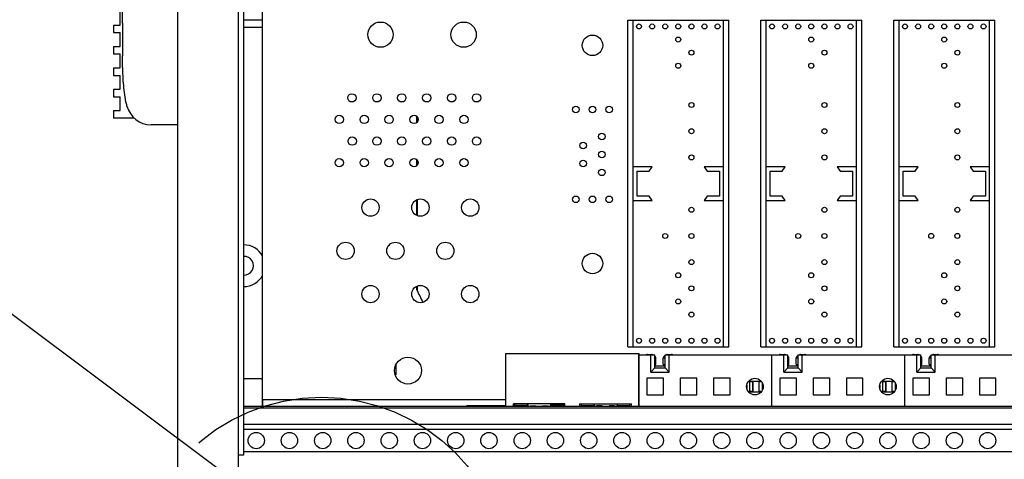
# Model space of a CAD drawing. Header units: inches. Extents: x 0 to 34, y 0 to 22.
# Tile 6 of 72: x 3.867 to 5.841, y 14.752 to 15.633. Entities that reach past the tile are written whole.
import ezdxf

# ---------------------------------------------------------------- set-up
doc = ezdxf.new("R2010")
doc.units = ezdxf.units.IN
doc.header["$LTSCALE"] = 1.87
doc.header["$MEASUREMENT"] = 0
doc.linetypes.add('PHANTOM', pattern=[0.8, 0.45, -0.05, 0.1, -0.05, 0.1, -0.05])
doc.layers.get('0').update_dxf_attribs({"linetype": 'CONTINUOUS'})
for name, color, linetype in [('COSMETIC', 7, 'CONTINUOUS'), ('DEFAULT_3', 7, 'PHANTOM'), ('DETAIL', 7, 'CONTINUOUS'), ('DIMENSIONS', 7, 'CONTINUOUS')]:
    doc.layers.add(name, color=color, linetype=linetype)
doc.styles.get("Standard").update_dxf_attribs({"font": 'txt', "width": 0.8})
doc.dimstyles.new('DIMSTYLE_1', dxfattribs={"dimtxt": 0.125, "dimasz": 0.18, "dimexe": 0.18, "dimexo": 0.0625, "dimgap": 0.09, "dimtad": 0, "dimtih": 1, "dimtoh": 1, "dimlfac": 3, "dimzin": 4, "dimdsep": 46, "dimtxsty": 'STANDARD', "dimblk": '_FILLED', "dimblk1": '_FILLED', "dimblk2": '_FILLED', "dimcen": 0.09, "dimadec": 0, "dimazin": 0, "dimtp": 0.01, "dimtm": 0.01, "dimtfac": 1, "dimtofl": 0, "dimtmove": 0, "dimatfit": 3, "dimldrblk": '_FILLED', "dimfxl": 1, "dimtolj": 1, "dimtzin": 4, "dimarcsym": 0})

# ---------------------------------------------------------------- blocks, each defined once
blk = doc.blocks.new('_FILLED')
at = {"color": 0, "linetype": 'BYBLOCK'}
blk.add_solid([(0, 0), (-1, 0.174), (-1, -0.174)], dxfattribs=at)
blk = doc.blocks.new('*D4')
at = {"layer": 'DIMENSIONS', "color": 2, "linetype": 'CONTINUOUS'}
for p, q in [((4.1558, 16.7552), (1.68, 16.7552)), ((1.805, 16.7552), (1.805, 16.0972)), ((1.805, 14.4322), (1.805, 15.6597)), ((4.1558, 14.4322), (1.68, 14.4322))]:
    blk.add_line(p, q, dxfattribs=at)
at = {"layer": 'DIMENSIONS', "color": 2, "linetype": 'CONTINUOUS', "xscale": 0.18, "yscale": 0.18, "zscale": 0.18}
for p, rotation in [((1.805, 16.7552), 90), ((1.805, 14.4322), 270)]:
    blk.add_blockref('_FILLED', p, dxfattribs=dict(at, rotation=rotation))
at = {"layer": 'DIMENSIONS', "color": 2, "linetype": 'CONTINUOUS', "width": 0.8}
for s, p in [('6.97', (1.555, 15.9097)), ('[', (1.555, 15.7222)), (']', (1.955, 15.7222)), ('177', (1.655, 15.7222))]:
    blk.add_text(s, height=0.125, dxfattribs=at).set_placement(p)
blk = doc.blocks.new('*D5')
at = {"layer": 'DIMENSIONS', "color": 2, "linetype": 'CONTINUOUS'}
for p, q in [((4.1558, 16.7552), (0.93, 16.7552)), ((1.055, 16.7552), (1.055, 15.4663)), ((1.055, 14.2418), (1.055, 15.0288)), ((4.3665, 14.2418), (0.93, 14.2418))]:
    blk.add_line(p, q, dxfattribs=at)
at = {"layer": 'DIMENSIONS', "color": 2, "linetype": 'CONTINUOUS', "xscale": 0.18, "yscale": 0.18, "zscale": 0.18}
for p, rotation in [((1.055, 16.7552), 90), ((1.055, 14.2418), 270)]:
    blk.add_blockref('_FILLED', p, dxfattribs=dict(at, rotation=rotation))
at = {"layer": 'DIMENSIONS', "color": 2, "linetype": 'CONTINUOUS', "width": 0.8}
for s, p in [('7.54', (0.705, 15.2788)), ('[', (0.705, 15.0913)), (']', (1.305, 15.0913)), ('191.5', (0.805, 15.0913))]:
    blk.add_text(s, height=0.125, dxfattribs=at).set_placement(p)

msp = doc.modelspace()

# ---------------------------------------------------------------- linework, layer by layer
at = {"color": 7, "linetype": 'CONTINUOUS'}
for p, q in [((4.30601, 14.43202), (4.30601, 16.75535)), ((4.18436, 14.45329), (4.18436, 16.73409)), ((4.31601, 16.42685), (4.31601, 14.76019)), ((4.35408, 14.85852), (4.35408, 16.32852)), ((4.06833, 15.62245), (4.06833, 15.6503)), ((4.055, 15.62245), (4.055, 15.60745)), ((4.055, 15.62245), (4.06833, 15.62245)), ((4.07333, 15.62629), (4.07333, 15.56075)), ((5.0866, 14.97739), (5.0866, 15.63225)), ((5.0866, 15.63225), (5.2887, 15.63225)), ((5.09693, 14.97739), (5.09693, 15.63225)), ((5.27836, 14.97739), (5.27836, 15.63225)), ((5.2887, 14.97739), (5.2887, 15.63225)), ((5.35326, 14.97739), (5.35326, 15.63225)), ((5.35326, 15.63225), (5.55536, 15.63225)), ((5.3636, 14.97739), (5.3636, 15.63225)), ((5.54503, 14.97739), (5.54503, 15.63225)), ((5.55536, 14.97739), (5.55536, 15.63225)), ((5.61993, 14.9774), (5.61993, 15.63225)), ((5.61993, 15.63225), (5.82203, 15.63225)), ((5.63026, 14.9774), (5.63026, 15.63225)), ((5.8117, 14.9774), (5.8117, 15.63225)), ((5.82203, 14.9774), (5.82203, 15.63225)), ((4.055, 15.60745), (4.06833, 15.60745)), ((4.06833, 15.57959), (4.06833, 15.60745)), ((4.055, 15.57959), (4.055, 15.56459)), ((4.055, 15.57959), (4.06833, 15.57959)), ((4.055, 15.56459), (4.06833, 15.56459)), ((4.06833, 15.53673), (4.06833, 15.56459)), ((4.055, 15.53673), (4.055, 15.52173)), ((4.055, 15.53673), (4.06833, 15.53673)), ((4.055, 15.52173), (4.06833, 15.52173)), ((4.06833, 15.49388), (4.06833, 15.52173)), ((4.055, 15.49388), (4.055, 15.47888)), ((4.055, 15.49388), (4.06833, 15.49388)), ((4.055, 15.47888), (4.06833, 15.47888)), ((4.06833, 15.45102), (4.06833, 15.47888)), ((4.055, 15.45102), (4.055, 15.43602)), ((4.055, 15.45102), (4.06833, 15.45102)), ((4.66301, 15.43966), (4.66301, 15.42709)), ((4.09681, 15.43602), (4.055, 15.43602)), ((4.18436, 15.42269), (4.13065, 15.42269)), ((4.66468, 15.42875), (4.66468, 15.43799)), ((4.66301, 15.35299), (4.66301, 15.34042)), ((4.66468, 15.34209), (4.66468, 15.35132)), ((5.1356, 15.33848), (5.09693, 15.33848)), ((5.1051, 15.27982), (5.1051, 15.32982)), ((5.1051, 15.32982), (5.1296, 15.32982)), ((5.1296, 15.32982), (5.1356, 15.33848)), ((5.2397, 15.33848), (5.2457, 15.32982)), ((5.27836, 15.33848), (5.2397, 15.33848)), ((5.2457, 15.32982), (5.2702, 15.32982)), ((5.2702, 15.32982), (5.2702, 15.27982)), ((5.40226, 15.33848), (5.3636, 15.33848)), ((5.37176, 15.27982), (5.37176, 15.32982)), ((5.37176, 15.32982), (5.39626, 15.32982)), ((5.39626, 15.32982), (5.40226, 15.33848)), ((5.50636, 15.33848), (5.51236, 15.32982)), ((5.54503, 15.33848), (5.50636, 15.33848)), ((5.51236, 15.32982), (5.53686, 15.32982)), ((5.53686, 15.32982), (5.53686, 15.27982)), ((5.66893, 15.33849), (5.63026, 15.33849)), ((5.63843, 15.27982), (5.63843, 15.32982)), ((5.63843, 15.32982), (5.66293, 15.32982)), ((5.66293, 15.32982), (5.66893, 15.33849)), ((5.77303, 15.33849), (5.77903, 15.32982)), ((5.8117, 15.33849), (5.77303, 15.33849)), ((5.77903, 15.32982), (5.80353, 15.32982)), ((5.80353, 15.32982), (5.80353, 15.27982)), ((4.66301, 15.27182), (4.66301, 15.24159)), ((4.66468, 15.24079), (4.66468, 15.27262)), ((5.09693, 15.27115), (5.1356, 15.27115)), ((5.1296, 15.27982), (5.1051, 15.27982)), ((5.1356, 15.27115), (5.1296, 15.27982)), ((5.2457, 15.27982), (5.2397, 15.27115)), ((5.2397, 15.27115), (5.27836, 15.27115)), ((5.2702, 15.27982), (5.2457, 15.27982)), ((5.3636, 15.27115), (5.40226, 15.27115)), ((5.39626, 15.27982), (5.37176, 15.27982)), ((5.40226, 15.27115), (5.39626, 15.27982)), ((5.51236, 15.27982), (5.50636, 15.27115)), ((5.50636, 15.27115), (5.54503, 15.27115)), ((5.53686, 15.27982), (5.51236, 15.27982)), ((5.63026, 15.27116), (5.66893, 15.27116)), ((5.66293, 15.27982), (5.63843, 15.27982)), ((5.66893, 15.27116), (5.66293, 15.27982)), ((5.77903, 15.27982), (5.77303, 15.27116)), ((5.77303, 15.27116), (5.8117, 15.27116)), ((5.80353, 15.27982), (5.77903, 15.27982)), ((4.66301, 15.09848), (4.66301, 15.09257)), ((4.66468, 15.08968), (4.66468, 15.09929)), ((5.0866, 14.97739), (5.2887, 14.97739)), ((5.35326, 14.97739), (5.55536, 14.97739)), ((5.61993, 14.9774), (5.82203, 14.9774)), ((4.84118, 14.96438), (4.84118, 14.85852)), ((4.84118, 14.96438), (5.10919, 14.96438)), ((5.10801, 14.96154), (5.10801, 14.85852)), ((5.10801, 14.96154), (5.14068, 14.96154)), ((5.10919, 14.85852), (5.10919, 14.96438)), ((5.12622, 14.96212), (5.13392, 14.96212)), ((5.13235, 14.92696), (5.13235, 14.96154)), ((5.14068, 14.93529), (5.14068, 14.96154)), ((5.14068, 14.95546), (5.14276, 14.95546)), ((5.14276, 14.94212), (5.14276, 14.95546)), ((5.15735, 14.94212), (5.15735, 14.95546)), ((5.15735, 14.95546), (5.16135, 14.95546)), ((5.16135, 14.93529), (5.16135, 14.96154)), ((5.16135, 14.96154), (5.40735, 14.96154)), ((5.16618, 14.96212), (5.17389, 14.96212)), ((5.16968, 14.92696), (5.16968, 14.96154)), ((5.37468, 14.96154), (5.37468, 14.85852)), ((5.39289, 14.96212), (5.40059, 14.96212)), ((5.39901, 14.92696), (5.39901, 14.96154)), ((5.40735, 14.93529), (5.40735, 14.96154)), ((5.40735, 14.95546), (5.40942, 14.95546)), ((5.40942, 14.94212), (5.40942, 14.95546)), ((5.42401, 14.94212), (5.42401, 14.95546)), ((5.42401, 14.95546), (5.42801, 14.95546)), ((5.42801, 14.93529), (5.42801, 14.96154)), ((5.42801, 14.96154), (5.67401, 14.96154)), ((5.43285, 14.96212), (5.44055, 14.96212)), ((5.43635, 14.92696), (5.43635, 14.96154)), ((5.64135, 14.96154), (5.64135, 14.85852)), ((5.65955, 14.96212), (5.66726, 14.96212)), ((5.66568, 14.92696), (5.66568, 14.96154)), ((5.67401, 14.93529), (5.67401, 14.96154)), ((5.67401, 14.95546), (5.67609, 14.95546)), ((5.67609, 14.94212), (5.67609, 14.95546)), ((5.69068, 14.94212), (5.69068, 14.95546)), ((5.69068, 14.95546), (5.69468, 14.95546)), ((5.69468, 14.93529), (5.69468, 14.96154)), ((5.69468, 14.96154), (5.94068, 14.96154)), ((5.69951, 14.96212), (5.70722, 14.96212)), ((5.70301, 14.92696), (5.70301, 14.96154)), ((4.62151, 14.94168), (4.62151, 14.92178)), ((5.14068, 14.93529), (5.13235, 14.92696)), ((5.13235, 14.92696), (5.16968, 14.92696)), ((5.14068, 14.94212), (5.14276, 14.94212)), ((5.14068, 14.93929), (5.16135, 14.93929)), ((5.14068, 14.93529), (5.16135, 14.93529)), ((5.15735, 14.94212), (5.16135, 14.94212)), ((5.16135, 14.93529), (5.16968, 14.92696)), ((5.40735, 14.93529), (5.39901, 14.92696)), ((5.39901, 14.92696), (5.43635, 14.92696)), ((5.40735, 14.94212), (5.40942, 14.94212)), ((5.40735, 14.93929), (5.42801, 14.93929)), ((5.40735, 14.93529), (5.42801, 14.93529)), ((5.42401, 14.94212), (5.42801, 14.94212)), ((5.42801, 14.93529), (5.43635, 14.92696)), ((5.67401, 14.93529), (5.66568, 14.92696)), ((5.66568, 14.92696), (5.70301, 14.92696)), ((5.67401, 14.94212), (5.67609, 14.94212)), ((5.67401, 14.93929), (5.69468, 14.93929)), ((5.67401, 14.93529), (5.69468, 14.93529)), ((5.69068, 14.94212), (5.69468, 14.94212)), ((5.69468, 14.93529), (5.70301, 14.92696)), ((4.62151, 14.92178), (4.62022, 14.92178)), ((5.12468, 14.91452), (5.12468, 14.88119)), ((5.15801, 14.91452), (5.12468, 14.91452)), ((5.15801, 14.88119), (5.15801, 14.91452)), ((5.19135, 14.91452), (5.19135, 14.88119)), ((5.22468, 14.91452), (5.19135, 14.91452)), ((5.22468, 14.88119), (5.22468, 14.91452)), ((5.25801, 14.91452), (5.25801, 14.88119)), ((5.29135, 14.91452), (5.25801, 14.91452)), ((5.29135, 14.88119), (5.29135, 14.91452)), ((5.32919, 14.90908), (5.35351, 14.90908)), ((5.33101, 14.88663), (5.33101, 14.90719)), ((5.33768, 14.90719), (5.33101, 14.90719)), ((5.33735, 14.88852), (5.33735, 14.90719)), ((5.33768, 14.88663), (5.33768, 14.90719)), ((5.34968, 14.88663), (5.34968, 14.90719)), ((5.35491, 14.90719), (5.34968, 14.90719)), ((5.39135, 14.91452), (5.39135, 14.88119)), ((5.42468, 14.91452), (5.39135, 14.91452)), ((5.42468, 14.88119), (5.42468, 14.91452)), ((5.45801, 14.91452), (5.45801, 14.88119)), ((5.49135, 14.91452), (5.45801, 14.91452)), ((5.49135, 14.88119), (5.49135, 14.91452)), ((5.52468, 14.91452), (5.52468, 14.88119)), ((5.55801, 14.91452), (5.52468, 14.91452)), ((5.55801, 14.88119), (5.55801, 14.91452)), ((5.59585, 14.90908), (5.62017, 14.90908)), ((5.59768, 14.88663), (5.59768, 14.90719)), ((5.60435, 14.90719), (5.59768, 14.90719)), ((5.60401, 14.88852), (5.60401, 14.90719)), ((5.60435, 14.88663), (5.60435, 14.90719)), ((5.61635, 14.88663), (5.61635, 14.90719)), ((5.62158, 14.90719), (5.61635, 14.90719)), ((5.65801, 14.91452), (5.65801, 14.88119)), ((5.69135, 14.91452), (5.65801, 14.91452)), ((5.69135, 14.88119), (5.69135, 14.91452)), ((5.72468, 14.91452), (5.72468, 14.88119)), ((5.75801, 14.91452), (5.72468, 14.91452)), ((5.75801, 14.88119), (5.75801, 14.91452)), ((5.79135, 14.91452), (5.79135, 14.88119)), ((5.82468, 14.91452), (5.79135, 14.91452)), ((5.82468, 14.88119), (5.82468, 14.91452)), ((5.32535, 14.90163), (5.32535, 14.89407)), ((5.35351, 14.88663), (5.32919, 14.88663)), ((5.33101, 14.88852), (5.33768, 14.88852)), ((5.34968, 14.88852), (5.35491, 14.88852)), ((5.35635, 14.89101), (5.35635, 14.9047)), ((5.59201, 14.90163), (5.59201, 14.89407)), ((5.62017, 14.88663), (5.59585, 14.88663)), ((5.59768, 14.88852), (5.60435, 14.88852)), ((5.61635, 14.88852), (5.62158, 14.88852)), ((5.62301, 14.89101), (5.62301, 14.9047)), ((5.12468, 14.88119), (5.15801, 14.88119)), ((5.19135, 14.88119), (5.22468, 14.88119)), ((5.25801, 14.88119), (5.29135, 14.88119)), ((5.39135, 14.88119), (5.42468, 14.88119)), ((5.45801, 14.88119), (5.49135, 14.88119)), ((5.52468, 14.88119), (5.55801, 14.88119)), ((5.65801, 14.88119), (5.69135, 14.88119)), ((5.72468, 14.88119), (5.75801, 14.88119)), ((5.79135, 14.88119), (5.82468, 14.88119)), ((4.31601, 14.85852), (9.91001, 14.85852)), ((9.91001, 14.85452), (4.31601, 14.85452)), ((4.76335, 14.85852), (4.76335, 14.86011)), ((4.85696, 14.85852), (4.85696, 14.86317)), ((4.85696, 14.86317), (4.85997, 14.86247)), ((4.9604, 14.86317), (4.85696, 14.86317)), ((4.88524, 14.86247), (4.85995, 14.86247)), ((4.88524, 14.86247), (4.88656, 14.85852)), ((4.90192, 14.85852), (4.90192, 14.85951)), ((4.91544, 14.85852), (4.91544, 14.85951)), ((4.93212, 14.86247), (4.9308, 14.85852)), ((4.93212, 14.86247), (4.95739, 14.86247)), ((4.95739, 14.86247), (4.9604, 14.86317)), ((4.95739, 14.85875), (4.95739, 14.86247)), ((4.9604, 14.85852), (4.9604, 14.86317)), ((4.9903, 14.85852), (4.9903, 14.86317)), ((4.9933, 14.86247), (4.9903, 14.86317)), ((4.9903, 14.86317), (5.09373, 14.86317)), ((4.9933, 14.85875), (4.9933, 14.86247)), ((5.01857, 14.86247), (4.9933, 14.86247)), ((5.01857, 14.86247), (5.01989, 14.85852)), ((5.03525, 14.85852), (5.03525, 14.85951)), ((5.04877, 14.85852), (5.04877, 14.85951)), ((5.06545, 14.86247), (5.06414, 14.85852)), ((5.09041, 14.86247), (5.06545, 14.86247)), ((5.09041, 14.86247), (5.09043, 14.8624)), ((5.09373, 14.86317), (5.09043, 14.8624)), ((5.09043, 14.85877), (5.09043, 14.8624)), ((5.09373, 14.85852), (5.09373, 14.86317)), ((4.31601, 14.82252), (9.91001, 14.82252)), ((4.31601, 14.81269), (9.91001, 14.81269)), ((4.31601, 14.76769), (9.91001, 14.76769)), ((4.31601, 14.76019), (4.30601, 14.76019))]:
    msp.add_line(p, q, dxfattribs=at)
at = {"color": 3, "linetype": 'CONTINUOUS'}
for p, q in [((4.31601, 15.63309), (4.35408, 15.63309)), ((4.35408, 15.61751), (4.31601, 15.61751)), ((4.35101, 14.91373), (4.31601, 14.91373)), ((4.76335, 14.86011), (4.84118, 14.86011)), ((4.85996, 14.86011), (4.88524, 14.86011)), ((4.9308, 14.86011), (4.95739, 14.86011)), ((4.9933, 14.86011), (5.01857, 14.86011)), ((5.06414, 14.86011), (5.09043, 14.86011))]:
    msp.add_line(p, q, dxfattribs=at)
at = {"color": 7, "linetype": 'CONTINUOUS'}
for centre, radius in [((4.59058, 15.60337), 0.02533), ((4.75725, 15.60337), 0.02533), ((5.10891, 15.61978), 0.005), ((5.13515, 15.61978), 0.005), ((5.1614, 15.61978), 0.005), ((5.18765, 15.61978), 0.005), ((5.21389, 15.61978), 0.005), ((5.24014, 15.61978), 0.005), ((5.26639, 15.61978), 0.005), ((5.37557, 15.61978), 0.005), ((5.40182, 15.61978), 0.005), ((5.42807, 15.61978), 0.005), ((5.45431, 15.61978), 0.005), ((5.48056, 15.61978), 0.005), ((5.50681, 15.61978), 0.005), ((5.53305, 15.61978), 0.005), ((5.64224, 15.61978), 0.005), ((5.66849, 15.61978), 0.005), ((5.69473, 15.61978), 0.005), ((5.72098, 15.61978), 0.005), ((5.74723, 15.61978), 0.005), ((5.77347, 15.61978), 0.005), ((5.79972, 15.61978), 0.005), ((5.01558, 15.58194), 0.0205), ((5.18765, 15.59353), 0.005), ((5.45431, 15.59353), 0.005), ((5.72098, 15.59354), 0.005), ((5.21389, 15.56728), 0.005), ((5.48056, 15.56728), 0.005), ((5.74723, 15.56729), 0.005), ((5.18765, 15.54104), 0.005), ((5.45431, 15.54104), 0.005), ((5.72098, 15.54104), 0.005), ((4.53325, 15.4767), 0.00833), ((4.58325, 15.4767), 0.00833), ((4.63325, 15.4767), 0.00833), ((4.68325, 15.4767), 0.00833), ((4.73325, 15.4767), 0.00833), ((4.78325, 15.4767), 0.00833), ((4.98225, 15.45327), 0.00656), ((5.01558, 15.45327), 0.00656), ((5.04891, 15.45327), 0.00656), ((5.21389, 15.4623), 0.005), ((5.48056, 15.4623), 0.005), ((5.74723, 15.4623), 0.005), ((4.50791, 15.43337), 0.00833), ((4.55791, 15.43337), 0.00833), ((4.60791, 15.43337), 0.00833), ((4.65791, 15.43337), 0.00833), ((4.70791, 15.43337), 0.00833), ((4.75791, 15.43337), 0.00833), ((5.03425, 15.39927), 0.00656), ((5.21389, 15.4098), 0.005), ((5.48056, 15.4098), 0.005), ((5.74723, 15.40981), 0.005), ((4.53391, 15.39004), 0.00833), ((4.58325, 15.39004), 0.00833), ((4.63325, 15.39004), 0.00833), ((4.68325, 15.39004), 0.00833), ((4.73325, 15.39004), 0.00833), ((4.78325, 15.39004), 0.00833), ((4.99691, 15.38127), 0.00656), ((5.03425, 15.36327), 0.00656), ((5.21389, 15.35731), 0.005), ((5.48056, 15.35731), 0.005), ((5.74723, 15.35732), 0.005), ((4.50791, 15.3467), 0.00833), ((4.55791, 15.3467), 0.00833), ((4.60791, 15.3467), 0.00833), ((4.65791, 15.3467), 0.00833), ((4.70791, 15.3467), 0.00833), ((4.75791, 15.3467), 0.00833), ((4.99691, 15.34527), 0.00656), ((5.03425, 15.32727), 0.00656), ((4.57058, 15.2567), 0.01733), ((4.67058, 15.2567), 0.01733), ((4.77058, 15.2567), 0.01733), ((4.98225, 15.27327), 0.00656), ((5.01558, 15.27327), 0.00656), ((5.04891, 15.27327), 0.00656), ((5.21389, 15.25232), 0.005), ((5.48056, 15.25232), 0.005), ((5.74723, 15.25233), 0.005), ((5.1614, 15.19983), 0.005), ((5.21389, 15.19983), 0.005), ((5.42807, 15.19983), 0.005), ((5.48056, 15.19983), 0.005), ((5.69473, 15.19984), 0.005), ((5.74723, 15.19984), 0.005), ((4.52058, 15.17004), 0.01733), ((4.62058, 15.17004), 0.01733), ((4.72058, 15.17004), 0.01733), ((5.01558, 15.1446), 0.0205), ((5.21389, 15.14734), 0.005), ((5.48056, 15.14734), 0.005), ((5.74723, 15.14734), 0.005), ((5.18765, 15.12109), 0.005), ((5.45431, 15.12109), 0.005), ((5.72098, 15.1211), 0.005), ((4.57058, 15.08337), 0.01733), ((4.67058, 15.08337), 0.01733), ((4.77058, 15.08337), 0.01733), ((5.21389, 15.09484), 0.005), ((5.48056, 15.09484), 0.005), ((5.74723, 15.09485), 0.005), ((5.18765, 15.0686), 0.005), ((5.45431, 15.0686), 0.005), ((5.72098, 15.0686), 0.005), ((5.21389, 15.04235), 0.005), ((5.48056, 15.04235), 0.005), ((5.74723, 15.04236), 0.005), ((5.10891, 14.98986), 0.005), ((5.13515, 14.98986), 0.005), ((5.1614, 14.98986), 0.005), ((5.18765, 14.98986), 0.005), ((5.21389, 14.98986), 0.005), ((5.24014, 14.98986), 0.005), ((5.26639, 14.98986), 0.005), ((5.37557, 14.98986), 0.005), ((5.40182, 14.98986), 0.005), ((5.42807, 14.98986), 0.005), ((5.45431, 14.98986), 0.005), ((5.48056, 14.98986), 0.005), ((5.50681, 14.98986), 0.005), ((5.53305, 14.98986), 0.005), ((5.64224, 14.98986), 0.005), ((5.66849, 14.98986), 0.005), ((5.69473, 14.98986), 0.005), ((5.72098, 14.98986), 0.005), ((5.74723, 14.98986), 0.005), ((5.77347, 14.98986), 0.005), ((5.79972, 14.98986), 0.005), ((4.64558, 14.93004), 0.027), ((5.34135, 14.89785), 0.01667), ((5.60801, 14.89785), 0.01667), ((4.34135, 14.78983), 0.01633), ((4.40801, 14.78983), 0.01633), ((4.47468, 14.78983), 0.01633), ((4.54135, 14.78983), 0.01633), ((4.60801, 14.78983), 0.01633), ((4.67468, 14.78983), 0.01633), ((4.74135, 14.78983), 0.01633), ((4.80801, 14.78983), 0.01633), ((4.87468, 14.78983), 0.01633), ((4.94135, 14.78983), 0.01633), ((5.00801, 14.78983), 0.01633), ((5.07468, 14.78983), 0.01633), ((5.14135, 14.78983), 0.01633), ((5.20801, 14.78983), 0.01633), ((5.27468, 14.78983), 0.01633), ((5.34135, 14.78983), 0.01633), ((5.40801, 14.78983), 0.01633), ((5.47468, 14.78983), 0.01633), ((5.54135, 14.78983), 0.01633), ((5.60801, 14.78983), 0.01633), ((5.67468, 14.78983), 0.01633), ((5.74135, 14.78983), 0.01633), ((5.80801, 14.78983), 0.01633)]:
    msp.add_circle(centre, radius, dxfattribs=at)
for centre, radius, start, end in [((4.13065, 15.47269), 0.05, 194.40148, 270), ((4.31701, 15.14019), 0.04167, 26.94511, 91.38426), ((4.31701, 15.14019), 0.01867, 266.93218, 93.06782), ((4.31701, 15.14019), 0.04167, 268.61574, 333.05489), ((5.42468, 15.44678), 0.84, 204.94052, 206.90491), ((5.12622, 14.95329), 0.00883, 90, 110.74295), ((5.13392, 14.95329), 0.00883, 69.25705, 90), ((5.13392, 14.95329), 0.00883, 14.19856, 39.95425), ((5.16618, 14.95329), 0.00883, 123.25063, 165.80144), ((5.16618, 14.95329), 0.00883, 90, 105.15824), ((5.17389, 14.95329), 0.00883, 69.25705, 90), ((5.39289, 14.95329), 0.00883, 90, 110.74295), ((5.40059, 14.95329), 0.00883, 69.25705, 90), ((5.40059, 14.95329), 0.00883, 14.19856, 39.95425), ((5.43285, 14.95329), 0.00883, 123.25063, 165.80144), ((5.43285, 14.95329), 0.00883, 90, 105.15824), ((5.44055, 14.95329), 0.00883, 69.25705, 90), ((5.65955, 14.95329), 0.00883, 90, 110.74295), ((5.66726, 14.95329), 0.00883, 69.25705, 90), ((5.66726, 14.95329), 0.00883, 14.19856, 39.95425), ((5.69951, 14.95329), 0.00883, 123.25063, 165.80144), ((5.69951, 14.95329), 0.00883, 90, 105.15824), ((5.70722, 14.95329), 0.00883, 69.25705, 90)]:
    msp.add_arc(centre, radius, start, end, dxfattribs=at)
at = {"color": 3, "linetype": 'CONTINUOUS'}
msp.add_arc((4.35101, 14.9404), 0.02667, 270, 276.95728, dxfattribs=at)
at = {"color": 7, "linetype": 'CONTINUOUS'}
for points, knots in [([(4.07333, 15.62629), (4.07333, 15.63309), (4.07347, 15.64659), (4.0742, 15.66645), (4.07555, 15.68585), (4.0777, 15.70464), (4.08011, 15.71815), (4.08186, 15.72536), (4.08222, 15.72679)], [0, 0, 0, 0, 0.1904354, 0.3808707, 0.5713061, 0.7617414, 0.9521768, 1, 1, 1, 1]), ([(4.08222, 15.46025), (4.08186, 15.46168), (4.08011, 15.46889), (4.0777, 15.4824), (4.07555, 15.50119), (4.0742, 15.52059), (4.07347, 15.54045), (4.07333, 15.55395), (4.07333, 15.56075)], [0, 0, 0, 0, 0.0478232, 0.2382586, 0.4286939, 0.6191293, 0.8095646, 1, 1, 1, 1]), ([(4.88868, 14.85852), (4.88868, 14.85868), (4.88949, 14.85878), (4.89049, 14.859), (4.89259, 14.85914), (4.89517, 14.85931), (4.89839, 14.85943), (4.90069, 14.85948), (4.90192, 14.85951)], [0, 0, 0, 0, 0.0350544, 0.1287435, 0.2791531, 0.4803281, 0.7239862, 1, 1, 1, 1]), ([(4.91544, 14.85951), (4.91667, 14.85948), (4.91897, 14.85943), (4.92219, 14.85931), (4.92478, 14.85914), (4.92687, 14.859), (4.92787, 14.85878), (4.92868, 14.85868), (4.92868, 14.85852)], [0, 0, 0, 0, 0.2760138, 0.5196719, 0.7208469, 0.8712565, 0.9649456, 1, 1, 1, 1]), ([(5.03525, 14.85951), (5.03403, 14.85948), (5.03172, 14.85943), (5.02851, 14.85931), (5.02592, 14.85914), (5.02382, 14.859), (5.02283, 14.85878), (5.02201, 14.85868), (5.02201, 14.85852)], [0, 0, 0, 0, 0.2760138, 0.5196719, 0.7208469, 0.8712565, 0.9649456, 1, 1, 1, 1]), ([(5.06201, 14.85852), (5.06201, 14.85868), (5.0612, 14.85878), (5.0602, 14.859), (5.05811, 14.85914), (5.05552, 14.85931), (5.0523, 14.85943), (5.05, 14.85948), (5.04877, 14.85951)], [0, 0, 0, 0, 0.0350544, 0.1287435, 0.2791531, 0.4803281, 0.7239862, 1, 1, 1, 1])]:
    msp.add_open_spline(points, degree=3, knots=knots, dxfattribs=at)
msp.add_open_spline([(4.85996, 14.85875), (4.85995, 14.85916), (4.85995, 14.85999), (4.85995, 14.86123), (4.85995, 14.86206), (4.85995, 14.86247)], degree=3, dxfattribs=at)
at = {"layer": 'COSMETIC', "color": 4, "linetype": 'CONTINUOUS'}
for q in [(4.35408, 14.85852), (4.84118, 14.87195)]:
    msp.add_line((4.35408, 14.87195), q, dxfattribs=at)
at = {"layer": 'DEFAULT_3', "color": 2, "linetype": 'PHANTOM'}
msp.add_circle((4.47242, 14.49795), 0.37866, dxfattribs=at)
at = {"layer": 'DETAIL', "color": 2, "linetype": 'CONTINUOUS'}
msp.add_line((4.48668, 14.56757), (3.59823, 15.2324), dxfattribs=at)

# ---------------------------------------------------------------- dimensions: what is measured, and where the dimension line sits
at = {"layer": 'DIMENSIONS', "color": 2, "linetype": 'CONTINUOUS'}
for base, p1, p2, angle, picture, middle in [((1.055, 16.75519), (4.3665, 14.24178), (4.15583, 16.75519), 90, '*D5', (1.055, 15.24752)), ((1.805, 14.43219), (4.15583, 16.75519), (4.15584, 14.43219), 270, '*D4', (1.805, 15.87848))]:
    dim = msp.add_linear_dim(base=base, p1=p1, p2=p2, angle=angle, dimstyle='DIMSTYLE_1', dxfattribs=at)
    dim.commit()
    dim.dimension.update_dxf_attribs({"geometry": picture, "text_midpoint": middle, "dimtype": 160})

doc.saveas('drawing.dxf')
